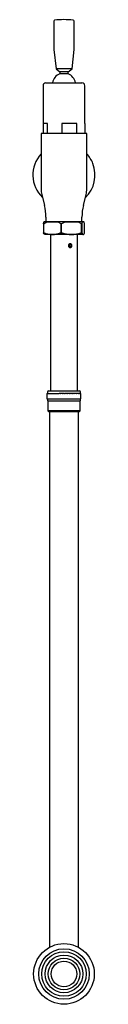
# Model space of a CAD drawing. Header units: millimetres. Extents: x 3902.44 to 3902.51, y 2265.38 to 2266.39.
import ezdxf

# ---------------------------------------------------------------- set-up
doc = ezdxf.new("R2010")
doc.units = ezdxf.units.MM
doc.layers.add('SANINDUSA', color=3, linetype='Continuous')

msp = doc.modelspace()

# ---------------------------------------------------------------- linework, layer by layer
at = {"layer": 'SANINDUSA'}
for p, q in [((3902.4654, 2266.3878), (3902.4654, 2266.3586)), ((3902.4864, 2266.3586), (3902.4864, 2266.3878)), ((3902.4654, 2266.3586), (3902.4677, 2266.3386)), ((3902.4842, 2266.3386), (3902.4864, 2266.3586)), ((3902.4677, 2266.3386), (3902.4716, 2266.3356)), ((3902.4842, 2266.3386), (3902.4677, 2266.3386)), ((3902.4716, 2266.3356), (3902.4716, 2266.3335)), ((3902.4802, 2266.3356), (3902.4716, 2266.3356)), ((3902.4802, 2266.3335), (3902.4716, 2266.3335)), ((3902.4802, 2266.3356), (3902.4842, 2266.3386)), ((3902.4802, 2266.3335), (3902.4802, 2266.3356)), ((3902.4574, 2266.3243), (3902.4581, 2266.3243)), ((3902.4581, 2266.3243), (3902.4944, 2266.3243)), ((3902.4544, 2266.3213), (3902.4544, 2266.2823)), ((3902.4974, 2266.2823), (3902.4974, 2266.3213)), ((3902.4989, 2266.2723), (3902.4529, 2266.2723)), ((3902.4589, 2266.2823), (3902.4544, 2266.2823)), ((3902.4545, 2266.2823), (3902.4545, 2266.2723)), ((3902.4589, 2266.2723), (3902.4589, 2266.2823)), ((3902.4891, 2266.2823), (3902.4737, 2266.2823)), ((3902.4737, 2266.2823), (3902.4737, 2266.2723)), ((3902.4891, 2266.2723), (3902.4891, 2266.2823)), ((3902.4974, 2266.2823), (3902.4973, 2266.2823)), ((3902.4973, 2266.2823), (3902.4973, 2266.2723)), ((3902.4524, 2266.2718), (3902.4524, 2266.2151)), ((3902.4994, 2266.2151), (3902.4994, 2266.2718)), ((3902.4531, 2266.2095), (3902.4559, 2266.1982)), ((3902.4959, 2266.1982), (3902.4987, 2266.2095)), ((3902.4547, 2266.1792), (3902.4553, 2266.1811)), ((3902.4548, 2266.1792), (3902.4584, 2266.1811)), ((3902.4583, 2266.1813), (3902.4554, 2266.1813)), ((3902.4574, 2266.1861), (3902.4574, 2266.1813)), ((3902.4696, 2266.1813), (3902.4583, 2266.1813)), ((3902.4584, 2266.1811), (3902.4693, 2266.1811)), ((3902.4729, 2266.1792), (3902.4693, 2266.1811)), ((3902.477, 2266.1813), (3902.4696, 2266.1813)), ((3902.4731, 2266.1792), (3902.4772, 2266.1811)), ((3902.4901, 2266.1813), (3902.477, 2266.1813)), ((3902.4772, 2266.1811), (3902.49, 2266.1811)), ((3902.4941, 2266.1792), (3902.49, 2266.1811)), ((3902.4946, 2266.1813), (3902.4901, 2266.1813)), ((3902.4942, 2266.1792), (3902.4948, 2266.1811)), ((3902.4944, 2266.1813), (3902.4944, 2266.1861)), ((3902.4964, 2266.1813), (3902.4946, 2266.1813)), ((3902.4948, 2266.1811), (3902.4966, 2266.1811)), ((3902.4971, 2266.1792), (3902.4966, 2266.1811)), ((3902.4547, 2266.1792), (3902.4547, 2266.1701)), ((3902.4548, 2266.1792), (3902.4547, 2266.1792)), ((3902.4548, 2266.1792), (3902.4548, 2266.1701)), ((3902.4729, 2266.1701), (3902.4729, 2266.1792)), ((3902.4731, 2266.1792), (3902.4729, 2266.1792)), ((3902.4731, 2266.1792), (3902.4731, 2266.1701)), ((3902.4941, 2266.1701), (3902.4941, 2266.1792)), ((3902.4942, 2266.1792), (3902.4941, 2266.1792)), ((3902.4942, 2266.1792), (3902.4942, 2266.1701)), ((3902.4971, 2266.1701), (3902.4971, 2266.1792)), ((3902.4548, 2266.1701), (3902.4547, 2266.1701)), ((3902.4617, 2266.1684), (3902.466, 2266.1684)), ((3902.4661, 2266.1683), (3902.4618, 2266.1683)), ((3902.4619, 2266.1683), (3902.4619, 2266.1586)), ((3902.4729, 2266.1701), (3902.4731, 2266.1701)), ((3902.4861, 2266.1683), (3902.481, 2266.1683)), ((3902.4811, 2266.1684), (3902.4862, 2266.1684)), ((3902.4899, 2266.0075), (3902.4899, 2266.1683)), ((3902.4941, 2266.1701), (3902.4942, 2266.1701)), ((3902.4959, 2266.1683), (3902.4952, 2266.1683)), ((3902.4953, 2266.1684), (3902.496, 2266.1684)), ((3902.4619, 2266.1549), (3902.4619, 2266.0075)), ((3902.4584, 2266.0045), (3902.4585, 2266.0045)), ((3902.4584, 2266.0045), (3902.4584, 2266.0045)), ((3902.4584, 2266.0045), (3902.4584, 2265.999)), ((3902.4584, 2265.999), (3902.4584, 2265.999)), ((3902.4584, 2265.999), (3902.4585, 2265.999)), ((3902.4584, 2265.999), (3902.4584, 2265.999)), ((3902.4585, 2266.0045), (3902.4586, 2266.0045)), ((3902.4585, 2265.999), (3902.4585, 2265.999)), ((3902.4585, 2265.999), (3902.4586, 2265.999)), ((3902.4586, 2266.0045), (3902.4588, 2266.0045)), ((3902.4586, 2265.999), (3902.4586, 2265.999)), ((3902.4586, 2265.999), (3902.4587, 2265.999)), ((3902.4587, 2265.999), (3902.4588, 2265.999)), ((3902.4588, 2266.0045), (3902.4589, 2266.0045)), ((3902.4588, 2265.999), (3902.4589, 2265.999)), ((3902.4589, 2266.006), (3902.4589, 2266.0045)), ((3902.4589, 2266.0045), (3902.4593, 2266.0045)), ((3902.4589, 2265.999), (3902.4589, 2265.997)), ((3902.4589, 2265.999), (3902.459, 2265.999)), ((3902.459, 2265.999), (3902.4591, 2265.999)), ((3902.4591, 2265.999), (3902.4593, 2265.999)), ((3902.4593, 2266.0045), (3902.4594, 2266.0045)), ((3902.4593, 2265.999), (3902.4594, 2265.999)), ((3902.4594, 2266.0045), (3902.4599, 2266.0045)), ((3902.4594, 2265.999), (3902.4595, 2265.999)), ((3902.4595, 2265.999), (3902.4597, 2265.999)), ((3902.4597, 2265.999), (3902.4599, 2265.999)), ((3902.4599, 2266.0045), (3902.4601, 2266.0045)), ((3902.4599, 2265.999), (3902.4601, 2265.999)), ((3902.4601, 2266.0045), (3902.4607, 2266.0045)), ((3902.4601, 2265.999), (3902.4602, 2265.999)), ((3902.4602, 2265.999), (3902.4605, 2265.999)), ((3902.4604, 2266.0075), (3902.4914, 2266.0075)), ((3902.4605, 2265.999), (3902.4608, 2265.999)), ((3902.4607, 2266.0045), (3902.461, 2266.0045)), ((3902.4608, 2265.999), (3902.4609, 2265.999)), ((3902.4609, 2265.999), (3902.4611, 2265.999)), ((3902.461, 2266.0045), (3902.4617, 2266.0045)), ((3902.4611, 2265.999), (3902.4615, 2265.999)), ((3902.4615, 2265.999), (3902.4618, 2265.999)), ((3902.4617, 2266.0045), (3902.462, 2266.0045)), ((3902.4618, 2265.999), (3902.4619, 2265.999)), ((3902.4619, 2265.999), (3902.462, 2265.999)), ((3902.462, 2266.0045), (3902.4629, 2266.0045)), ((3902.462, 2266.0045), (3902.462, 2266.0045)), ((3902.462, 2265.999), (3902.4622, 2265.999)), ((3902.4622, 2265.999), (3902.4626, 2265.999)), ((3902.4626, 2265.999), (3902.4629, 2265.999)), ((3902.4626, 2265.999), (3902.4626, 2265.999)), ((3902.4629, 2266.0045), (3902.4631, 2266.0045)), ((3902.4629, 2265.999), (3902.4631, 2265.999)), ((3902.4631, 2266.0045), (3902.4632, 2266.0045)), ((3902.4631, 2265.999), (3902.4634, 2265.999)), ((3902.4631, 2265.999), (3902.4631, 2265.999)), ((3902.4632, 2266.0045), (3902.4641, 2266.0045)), ((3902.4634, 2265.999), (3902.4638, 2265.999)), ((3902.4638, 2265.999), (3902.4639, 2265.999)), ((3902.4639, 2265.999), (3902.4642, 2265.999)), ((3902.4641, 2266.0045), (3902.4644, 2266.0045)), ((3902.4642, 2265.999), (3902.4644, 2265.999)), ((3902.4644, 2266.0045), (3902.4645, 2266.0045)), ((3902.4644, 2265.999), (3902.4647, 2265.999)), ((3902.4644, 2265.999), (3902.4644, 2265.999)), ((3902.4645, 2266.0045), (3902.4656, 2266.0045)), ((3902.4647, 2265.999), (3902.4652, 2265.999)), ((3902.4652, 2265.999), (3902.4656, 2265.999)), ((3902.4652, 2265.999), (3902.4652, 2265.999)), ((3902.4656, 2266.0045), (3902.4659, 2266.0045)), ((3902.4656, 2265.999), (3902.4658, 2265.999)), ((3902.4658, 2265.999), (3902.4659, 2265.999)), ((3902.4659, 2266.0045), (3902.466, 2266.0045)), ((3902.4659, 2265.999), (3902.4662, 2265.999)), ((3902.466, 2266.0045), (3902.4671, 2266.0045)), ((3902.4662, 2265.999), (3902.4666, 2265.999)), ((3902.4666, 2265.999), (3902.4668, 2265.999)), ((3902.4668, 2265.999), (3902.4672, 2265.999)), ((3902.4671, 2266.0045), (3902.4674, 2266.0045)), ((3902.4672, 2265.999), (3902.4674, 2265.999)), ((3902.4674, 2266.0045), (3902.4675, 2266.0045)), ((3902.4674, 2265.999), (3902.4678, 2265.999)), ((3902.4674, 2265.999), (3902.4674, 2265.999)), ((3902.4675, 2266.0045), (3902.4687, 2266.0045)), ((3902.4678, 2265.999), (3902.4682, 2265.999)), ((3902.4682, 2265.999), (3902.4684, 2265.999)), ((3902.4684, 2265.999), (3902.4688, 2265.999)), ((3902.4687, 2266.0045), (3902.469, 2266.0045)), ((3902.4688, 2265.999), (3902.469, 2265.999)), ((3902.469, 2266.0045), (3902.4692, 2266.0045)), ((3902.469, 2265.999), (3902.4691, 2265.999)), ((3902.4691, 2265.999), (3902.4694, 2265.999)), ((3902.4692, 2266.0045), (3902.4704, 2266.0045)), ((3902.4694, 2265.999), (3902.4699, 2265.999)), ((3902.4699, 2265.999), (3902.47, 2265.999)), ((3902.47, 2265.999), (3902.4705, 2265.999)), ((3902.4704, 2266.0045), (3902.4707, 2266.0045)), ((3902.4705, 2265.999), (3902.4707, 2265.999)), ((3902.4707, 2266.0045), (3902.4709, 2266.0045)), ((3902.4707, 2265.999), (3902.4708, 2265.999)), ((3902.4708, 2265.999), (3902.4712, 2265.999)), ((3902.4722, 2266.0045), (3902.4709, 2266.0045)), ((3902.4712, 2265.999), (3902.4716, 2265.999)), ((3902.4716, 2265.999), (3902.4718, 2265.999)), ((3902.4718, 2265.999), (3902.4723, 2265.999)), ((3902.4722, 2266.0045), (3902.4725, 2266.0045)), ((3902.4723, 2265.999), (3902.4725, 2265.999)), ((3902.4725, 2266.0045), (3902.4727, 2266.0045)), ((3902.4725, 2265.999), (3902.4726, 2265.999)), ((3902.4726, 2265.999), (3902.4729, 2265.999)), ((3902.474, 2266.0045), (3902.4727, 2266.0045)), ((3902.4729, 2265.999), (3902.4733, 2265.999)), ((3902.4733, 2265.999), (3902.4736, 2265.999)), ((3902.4736, 2265.999), (3902.4741, 2265.999)), ((3902.474, 2266.0045), (3902.4743, 2266.0045)), ((3902.4741, 2265.999), (3902.4743, 2265.999)), ((3902.4743, 2266.0045), (3902.4745, 2266.0045)), ((3902.4743, 2265.999), (3902.4744, 2265.999)), ((3902.4744, 2265.999), (3902.4748, 2265.999)), ((3902.4758, 2266.0045), (3902.4745, 2266.0045)), ((3902.4748, 2265.999), (3902.4751, 2265.999)), ((3902.4751, 2265.999), (3902.4754, 2265.999)), ((3902.4754, 2265.999), (3902.4759, 2265.999)), ((3902.4758, 2266.0045), (3902.4761, 2266.0045)), ((3902.4759, 2265.999), (3902.4761, 2265.999)), ((3902.4761, 2266.0045), (3902.4763, 2266.0045)), ((3902.4761, 2265.999), (3902.4762, 2265.999)), ((3902.4762, 2265.999), (3902.4766, 2265.999)), ((3902.4777, 2266.0045), (3902.4763, 2266.0045)), ((3902.4766, 2265.999), (3902.477, 2265.999)), ((3902.477, 2265.999), (3902.4773, 2265.999)), ((3902.4773, 2265.999), (3902.4777, 2265.999)), ((3902.4777, 2266.0045), (3902.4779, 2266.0045)), ((3902.4777, 2265.999), (3902.4779, 2265.999)), ((3902.4779, 2266.0045), (3902.4781, 2266.0045)), ((3902.4779, 2265.999), (3902.4781, 2265.999)), ((3902.4795, 2266.0045), (3902.4781, 2266.0045)), ((3902.4781, 2265.999), (3902.4784, 2265.999)), ((3902.4784, 2265.999), (3902.4787, 2265.999)), ((3902.4787, 2265.999), (3902.4791, 2265.999)), ((3902.4791, 2265.999), (3902.4795, 2265.999)), ((3902.4795, 2266.0045), (3902.4797, 2266.0045)), ((3902.4795, 2265.999), (3902.4797, 2265.999)), ((3902.4797, 2266.0045), (3902.4799, 2266.0045)), ((3902.4797, 2265.999), (3902.4799, 2265.999)), ((3902.4812, 2266.0045), (3902.4799, 2266.0045)), ((3902.4799, 2265.999), (3902.4802, 2265.999)), ((3902.4802, 2265.999), (3902.4805, 2265.999)), ((3902.4805, 2265.999), (3902.4809, 2265.999)), ((3902.4809, 2265.999), (3902.4813, 2265.999)), ((3902.4812, 2266.0045), (3902.4814, 2266.0045)), ((3902.4813, 2265.999), (3902.4814, 2265.999)), ((3902.4814, 2266.0045), (3902.4817, 2266.0045)), ((3902.4814, 2265.999), (3902.4816, 2265.999)), ((3902.4816, 2265.999), (3902.482, 2265.999)), ((3902.4829, 2266.0045), (3902.4817, 2266.0045)), ((3902.482, 2265.999), (3902.4822, 2265.999)), ((3902.4822, 2265.999), (3902.4826, 2265.999)), ((3902.4826, 2265.999), (3902.483, 2265.999)), ((3902.4829, 2266.0045), (3902.4831, 2266.0045)), ((3902.483, 2265.999), (3902.4831, 2265.999)), ((3902.4831, 2266.0045), (3902.4834, 2266.0045)), ((3902.4831, 2265.999), (3902.4833, 2265.999)), ((3902.4833, 2265.999), (3902.4837, 2265.999)), ((3902.4846, 2266.0045), (3902.4834, 2266.0045)), ((3902.4837, 2265.999), (3902.4839, 2265.999)), ((3902.4839, 2265.999), (3902.4842, 2265.999)), ((3902.4842, 2265.999), (3902.4847, 2265.999)), ((3902.4846, 2266.0045), (3902.4847, 2266.0045)), ((3902.4847, 2266.0045), (3902.485, 2266.0045)), ((3902.4847, 2265.999), (3902.4847, 2265.999)), ((3902.4847, 2265.999), (3902.4849, 2265.999)), ((3902.4849, 2265.999), (3902.4853, 2265.999)), ((3902.4861, 2266.0045), (3902.485, 2266.0045)), ((3902.4853, 2265.999), (3902.4854, 2265.999)), ((3902.4854, 2265.999), (3902.4858, 2265.999)), ((3902.4858, 2265.999), (3902.4862, 2265.999)), ((3902.4861, 2266.0045), (3902.4862, 2266.0045)), ((3902.4862, 2266.0045), (3902.4865, 2266.0045)), ((3902.4862, 2265.999), (3902.4863, 2265.999)), ((3902.4863, 2265.999), (3902.4865, 2265.999)), ((3902.4876, 2266.0045), (3902.4865, 2266.0045)), ((3902.4865, 2265.999), (3902.4867, 2265.999)), ((3902.4867, 2265.999), (3902.4869, 2265.999)), ((3902.4869, 2265.999), (3902.4873, 2265.999)), ((3902.4873, 2265.999), (3902.4876, 2265.999)), ((3902.4876, 2266.0045), (3902.4876, 2266.0045)), ((3902.4876, 2266.0045), (3902.4879, 2266.0045)), ((3902.4876, 2265.999), (3902.4877, 2265.999)), ((3902.4877, 2265.999), (3902.4879, 2265.999)), ((3902.4889, 2266.0045), (3902.4879, 2266.0045)), ((3902.4879, 2265.999), (3902.4881, 2265.999)), ((3902.4881, 2265.999), (3902.4882, 2265.999)), ((3902.4882, 2265.999), (3902.4886, 2265.999)), ((3902.4886, 2265.999), (3902.4889, 2265.999)), ((3902.4889, 2266.0045), (3902.4889, 2266.0045)), ((3902.4889, 2266.0045), (3902.4892, 2266.0045)), ((3902.4889, 2265.999), (3902.4889, 2265.999)), ((3902.4889, 2265.999), (3902.4891, 2265.999)), ((3902.4891, 2265.999), (3902.4894, 2265.999)), ((3902.49, 2266.0045), (3902.4892, 2266.0045)), ((3902.4894, 2265.999), (3902.4894, 2265.999)), ((3902.4894, 2265.999), (3902.4898, 2265.999)), ((3902.4898, 2265.999), (3902.4901, 2265.999)), ((3902.49, 2266.0045), (3902.49, 2266.0045)), ((3902.49, 2266.0045), (3902.4903, 2266.0045)), ((3902.4901, 2265.999), (3902.4901, 2265.999)), ((3902.4901, 2265.999), (3902.4903, 2265.999)), ((3902.491, 2266.0045), (3902.4903, 2266.0045)), ((3902.4903, 2265.999), (3902.4905, 2265.999)), ((3902.4905, 2265.999), (3902.4905, 2265.999)), ((3902.4905, 2265.999), (3902.4908, 2265.999)), ((3902.4908, 2265.999), (3902.4911, 2265.999)), ((3902.491, 2266.0045), (3902.4913, 2266.0045)), ((3902.4911, 2265.999), (3902.4912, 2265.999)), ((3902.4912, 2265.999), (3902.4914, 2265.999)), ((3902.4919, 2266.0045), (3902.4913, 2266.0045)), ((3902.4914, 2265.999), (3902.4917, 2265.999)), ((3902.4917, 2265.999), (3902.4919, 2265.999)), ((3902.4919, 2266.0045), (3902.4921, 2266.0045)), ((3902.4919, 2265.999), (3902.492, 2265.999)), ((3902.492, 2265.999), (3902.4922, 2265.999)), ((3902.4925, 2266.0045), (3902.4921, 2266.0045)), ((3902.4922, 2265.999), (3902.4924, 2265.999)), ((3902.4924, 2265.999), (3902.4926, 2265.999)), ((3902.4925, 2266.0045), (3902.4927, 2266.0045)), ((3902.4926, 2265.999), (3902.4927, 2265.999)), ((3902.493, 2266.0045), (3902.4927, 2266.0045)), ((3902.4927, 2265.999), (3902.4928, 2265.999)), ((3902.4928, 2265.999), (3902.4929, 2265.999)), ((3902.4929, 2266.0045), (3902.4929, 2266.006)), ((3902.4929, 2265.997), (3902.4929, 2265.999)), ((3902.4929, 2265.999), (3902.493, 2265.999)), ((3902.493, 2266.0045), (3902.4931, 2266.0045)), ((3902.493, 2265.999), (3902.4931, 2265.999)), ((3902.4933, 2266.0045), (3902.4931, 2266.0045)), ((3902.4931, 2265.999), (3902.4932, 2265.999)), ((3902.4932, 2265.999), (3902.4933, 2265.999)), ((3902.4933, 2266.0045), (3902.4934, 2266.0045)), ((3902.4933, 2265.999), (3902.4933, 2265.999)), ((3902.4933, 2265.999), (3902.4934, 2265.999)), ((3902.4934, 2266.0045), (3902.4934, 2266.0045)), ((3902.4934, 2265.999), (3902.4934, 2266.0045)), ((3902.4934, 2265.999), (3902.4934, 2265.999)), ((3902.4934, 2265.999), (3902.4934, 2265.999)), ((3902.4934, 2265.999), (3902.4934, 2265.999)), ((3902.4589, 2265.997), (3902.4921, 2265.997)), ((3902.4594, 2265.997), (3902.4594, 2265.9867)), ((3902.4921, 2265.997), (3902.4929, 2265.997)), ((3902.4924, 2265.9867), (3902.4924, 2265.997)), ((3902.4594, 2265.9867), (3902.4609, 2265.9859)), ((3902.4759, 2265.9867), (3902.4594, 2265.9867)), ((3902.4609, 2265.9859), (3902.4609, 2265.4799)), ((3902.4909, 2265.9859), (3902.4609, 2265.9859)), ((3902.4924, 2265.9867), (3902.4759, 2265.9867)), ((3902.4909, 2265.9859), (3902.4924, 2265.9867)), ((3902.4909, 2265.4799), (3902.4909, 2265.9859)), ((3902.4609, 2265.4799), (3902.4609, 2265.4347)), ((3902.4909, 2265.4347), (3902.4909, 2265.4799))]:
    msp.add_line(p, q, dxfattribs=at)
for radius in [0.0312, 0.026, 0.0229, 0.0194, 0.0163, 0.0132]:
    msp.add_circle((3902.4759, 2265.4074), radius, dxfattribs=at)
for centre, radius, start, end in [((3902.4664, 2266.3878), 0.001, 94.9771, 180), ((3902.4759, 2266.2788), 0.1105, 85.0229, 94.9771), ((3902.4854, 2266.3878), 0.001, 0, 85.0229), ((3902.4759, 2266.3223), 0.012, 110.9979, 170.4059), ((3902.4759, 2266.3223), 0.012, 9.5941, 69.0021), ((3902.4574, 2266.3213), 0.003, 90, 180), ((3902.4944, 2266.3213), 0.003, 0, 90), ((3902.4529, 2266.2718), 0.0005, 90, 180), ((3902.4989, 2266.2718), 0.0005, 0, 90), ((3902.4759, 2266.2295), 0.032, 137.2544, 226.5447), ((3902.4759, 2266.2295), 0.032, 21.3819, 42.7456), ((3902.4759, 2266.2295), 0.032, 313.4553, 21.3819), ((3902.4754, 2266.2151), 0.023, 180, 194), ((3902.4764, 2266.2151), 0.023, 346, 0), ((3902.4074, 2266.1861), 0.05, 0, 14), ((3902.5444, 2266.1861), 0.05, 166, 180), ((3902.456, 2266.1684), 0.00015, 240.0171, 269.9734), ((3902.4959, 2266.1684), 0.00015, 270.0242, 299.986), ((3902.4604, 2266.006), 0.0015, 90, 180), ((3902.4914, 2266.006), 0.0015, 0, 90)]:
    msp.add_arc(centre, radius, start, end, dxfattribs=at)
for points, knots in [([(3902.4553, 2266.1812), (3902.4553, 2266.1812), (3902.4554, 2266.1812), (3902.4554, 2266.1812), (3902.4554, 2266.1813), (3902.4554, 2266.1813), (3902.4554, 2266.1813)], [0, 0, 0, 0, 0.066793, 0.161225, 0.348766, 1, 1, 1, 1]), ([(3902.4553, 2266.1812), (3902.4553, 2266.1812), (3902.4553, 2266.1812), (3902.4553, 2266.1811), (3902.4553, 2266.1811), (3902.4553, 2266.1811)], [0, 0, 0, 0, 0.419875, 0.690123, 1, 1, 1, 1]), ([(3902.4965, 2266.1812), (3902.4965, 2266.1812), (3902.4965, 2266.1812), (3902.4965, 2266.1812), (3902.4965, 2266.1813), (3902.4964, 2266.1813), (3902.4964, 2266.1813)], [0, 0, 0, 0, 0.066795, 0.161276, 0.348822, 1, 1, 1, 1]), ([(3902.4965, 2266.1812), (3902.4965, 2266.1812), (3902.4965, 2266.1812), (3902.4966, 2266.1811), (3902.4966, 2266.1811), (3902.4966, 2266.1811)], [0, 0, 0, 0, 0.419885, 0.690106, 1, 1, 1, 1]), ([(3902.4559, 2266.1683), (3902.4553, 2266.169), (3902.4551, 2266.1692), (3902.4549, 2266.1696), (3902.4547, 2266.1701)], [0, 0, 0, 0, 0.0334, 1, 1, 1, 1]), ([(3902.4548, 2266.1701), (3902.4559, 2266.1697), (3902.4582, 2266.1689), (3902.4605, 2266.1686), (3902.4617, 2266.1684)], [0, 0, 0, 0, 0.499973, 1, 1, 1, 1]), ([(3902.4618, 2266.1683), (3902.4609, 2266.1683), (3902.4592, 2266.1683), (3902.4574, 2266.1683), (3902.4562, 2266.1683), (3902.4561, 2266.1683), (3902.456, 2266.1683)], [0, 0, 0, 0, 0.247668, 0.499999, 0.752331, 1, 1, 1, 1]), ([(3902.466, 2266.1684), (3902.4672, 2266.1686), (3902.4695, 2266.1689), (3902.4718, 2266.1697), (3902.4729, 2266.1701)], [0, 0, 0, 0, 0.500049, 1, 1, 1, 1]), ([(3902.481, 2266.1683), (3902.4798, 2266.1683), (3902.4773, 2266.1683), (3902.4734, 2266.1683), (3902.4696, 2266.1683), (3902.4673, 2266.1683), (3902.4661, 2266.1683)], [0, 0, 0, 0, 0.247669, 0.5, 0.752331, 1, 1, 1, 1]), ([(3902.4731, 2266.1701), (3902.4744, 2266.1697), (3902.477, 2266.1689), (3902.4797, 2266.1686), (3902.4811, 2266.1684)], [0, 0, 0, 0, 0.499921, 1, 1, 1, 1]), ([(3902.4952, 2266.1683), (3902.4948, 2266.1683), (3902.494, 2266.1683), (3902.4919, 2266.1683), (3902.4893, 2266.1683), (3902.4872, 2266.1683), (3902.4861, 2266.1683)], [0, 0, 0, 0, 0.247669, 0.5, 0.752331, 1, 1, 1, 1]), ([(3902.4862, 2266.1684), (3902.4875, 2266.1686), (3902.4902, 2266.1689), (3902.4928, 2266.1697), (3902.4941, 2266.1701)], [0, 0, 0, 0, 0.500051, 1, 1, 1, 1]), ([(3902.4942, 2266.1701), (3902.4944, 2266.1697), (3902.4948, 2266.1689), (3902.4951, 2266.1686), (3902.4953, 2266.1684)], [0, 0, 0, 0, 0.499924, 1, 1, 1, 1]), ([(3902.496, 2266.1684), (3902.4962, 2266.1686), (3902.4966, 2266.1689), (3902.497, 2266.1697), (3902.4971, 2266.1701)], [0, 0, 0, 0, 0.500062, 1, 1, 1, 1]), ([(3902.496, 2266.1683), (3902.4962, 2266.1685), (3902.4964, 2266.1686), (3902.4966, 2266.169), (3902.4966, 2266.169)], [0, 0, 0, 0, 0.895962, 1, 1, 1, 1]), ([(3902.4619, 2266.1586), (3902.4619, 2266.1585), (3902.4619, 2266.1584), (3902.462, 2266.1578), (3902.462, 2266.1573), (3902.462, 2266.1569), (3902.462, 2266.1568)], [0, 0, 0, 0, 0.260026, 0.536726, 0.814638, 1, 1, 1, 1]), ([(3902.462, 2266.1568), (3902.462, 2266.1565), (3902.462, 2266.1561), (3902.462, 2266.1555), (3902.4619, 2266.1551), (3902.4619, 2266.155), (3902.4619, 2266.1549)], [0, 0, 0, 0, 0.27607, 0.552078, 0.829852, 1, 1, 1, 1]), ([(3902.4823, 2266.1548), (3902.4821, 2266.1548), (3902.4817, 2266.1548), (3902.4812, 2266.1552), (3902.4807, 2266.1557), (3902.4805, 2266.1563), (3902.4805, 2266.157), (3902.4806, 2266.1576), (3902.481, 2266.1582), (3902.4815, 2266.1586), (3902.482, 2266.1587), (3902.4825, 2266.1588), (3902.4829, 2266.1587), (3902.4834, 2266.1584), (3902.4838, 2266.1578), (3902.484, 2266.1573), (3902.4841, 2266.1567), (3902.484, 2266.1561), (3902.4837, 2266.1555), (3902.4833, 2266.155), (3902.4828, 2266.1548), (3902.4825, 2266.1548), (3902.4823, 2266.1548)], [0, 0, 0, 0, 0.053309, 0.106605, 0.160236, 0.214101, 0.267597, 0.320696, 0.373989, 0.427763, 0.481559, 0.499945, 0.553253, 0.606549, 0.66018, 0.714045, 0.749973, 0.803278, 0.85657, 0.910205, 0.96407, 1, 1, 1, 1]), ([(3902.4815, 2266.1568), (3902.4815, 2266.157), (3902.4815, 2266.1574), (3902.4819, 2266.158), (3902.4823, 2266.1584), (3902.4826, 2266.1586), (3902.4827, 2266.1586)], [0, 0, 0, 0, 0.272909, 0.545746, 0.820468, 1, 1, 1, 1]), ([(3902.4826, 2266.1549), (3902.4824, 2266.155), (3902.4821, 2266.1552), (3902.4817, 2266.1557), (3902.4815, 2266.1562), (3902.4815, 2266.1566), (3902.4815, 2266.1568)], [0, 0, 0, 0, 0.233455, 0.519958, 0.807819, 1, 1, 1, 1]), ([(3902.4828, 2266.1586), (3902.4827, 2266.1585), (3902.4824, 2266.1583), (3902.482, 2266.1578), (3902.4818, 2266.1573), (3902.4817, 2266.1567), (3902.4818, 2266.1561), (3902.4821, 2266.1555), (3902.4825, 2266.1551), (3902.4827, 2266.155), (3902.4828, 2266.155)], [0, 0, 0, 0, 0.104129, 0.2517, 0.399915, 0.498773, 0.645447, 0.792085, 0.939665, 1, 1, 1, 1]), ([(3902.4838, 2266.1568), (3902.4838, 2266.157), (3902.4838, 2266.1574), (3902.4835, 2266.158), (3902.483, 2266.1585), (3902.4826, 2266.1587), (3902.4822, 2266.1587), (3902.4821, 2266.1588)], [0, 0, 0, 0, 0.213085, 0.426115, 0.640618, 0.856105, 1, 1, 1, 1]), ([(3902.4822, 2266.1548), (3902.4824, 2266.1548), (3902.4827, 2266.1548), (3902.4832, 2266.1552), (3902.4836, 2266.1557), (3902.4838, 2266.1562), (3902.4838, 2266.1566), (3902.4838, 2266.1568)], [0, 0, 0, 0, 0.178954, 0.401241, 0.625034, 0.849886, 1, 1, 1, 1])]:
    msp.add_open_spline(points, degree=3, knots=knots, dxfattribs=at)

doc.saveas('drawing.dxf')
